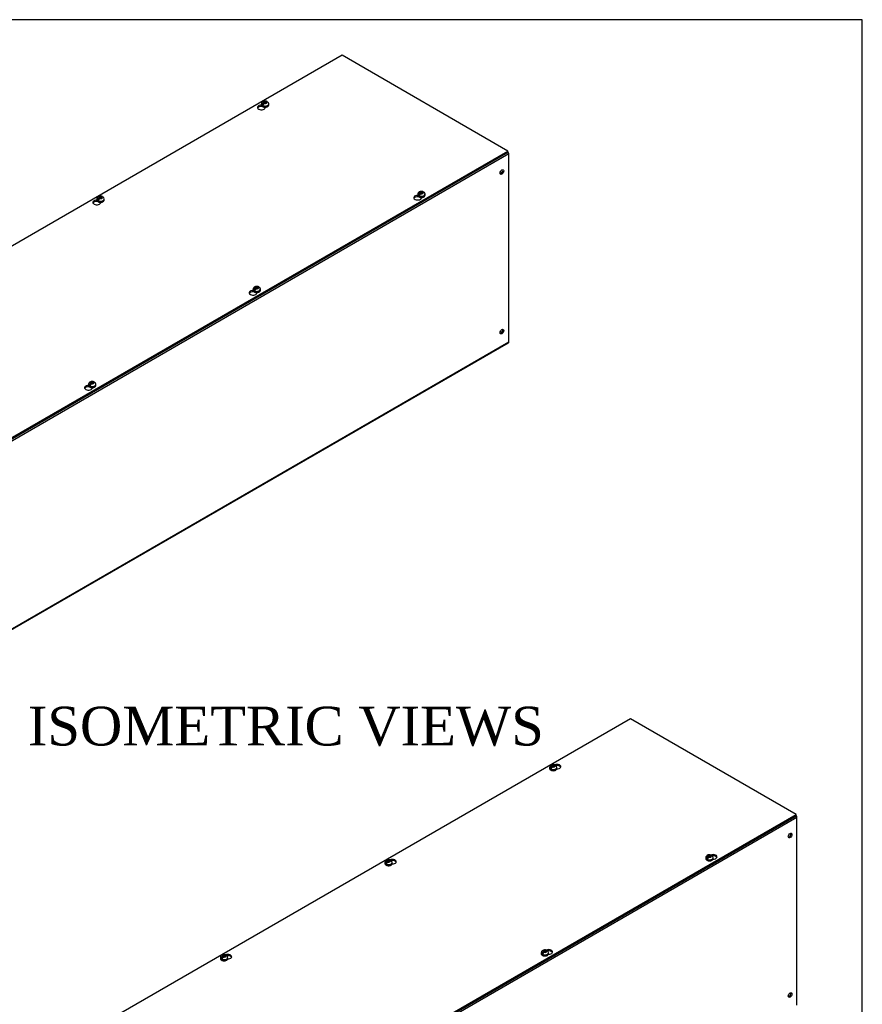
# Model space of a CAD drawing. Header units: inches. Extents: x 1 to 299, y -2 to 199.
# Tile 6 of 6: x 256 to 299, y 148 to 199. Entities that reach past the tile are written whole.
import ezdxf
from ezdxf.enums import TextEntityAlignment as Align

# ---------------------------------------------------------------- set-up
doc = ezdxf.new("R2010")
doc.units = ezdxf.units.IN
doc.header["$MEASUREMENT"] = 0
for name, color, linetype in [('COM56312-3', 7, 'Continuous'), ('COM56318-3', 7, 'Continuous'), ('Default', 7, 'Continuous'), ('SCS19515', 7, 'Continuous')]:
    doc.layers.add(name, color=color, linetype=linetype)
doc.styles.add('SEACAD_Times_New_Roman', font='times.ttf')

# ---------------------------------------------------------------- blocks, each defined once
blk = doc.blocks.new('SE5')
at = {"layer": 'COM56312-3', "color": 7, "linetype": 'Continuous'}
for p, q in [((281.187, 192.008), (238.76, 167.513)), ((281.187, 182.327), (281.187, 192.008)), ((238.738, 157.783), (281.164, 182.278)), ((238.76, 157.832), (281.187, 182.327))]:
    blk.add_line(p, q, dxfattribs=at)
for centre, major_axis, start_param, end_param in [((281.11, 192.052), (0.054, -0.0935), 0.785398, 1.92132), ((280.782, 191.105), (0.066, 0.115), 3.534412, 5.890366), ((280.782, 182.881), (0.066, 0.115), 3.534412, 5.890366), ((281.11, 182.371), (-0.054, 0.0935), 3.141593, 3.926991)]:
    blk.add_ellipse(centre, major_axis=major_axis, ratio=0.57735, start_param=start_param, end_param=end_param, dxfattribs=at)
for centre in [(280.833, 191.075), (280.833, 182.851)]:
    blk.add_ellipse(centre, major_axis=(0.066, 0.115), ratio=0.57735, dxfattribs=at)
at = {"layer": 'COM56318-3', "color": 7, "linetype": 'Continuous'}
for p, q in [((272.6, 197.092), (230.217, 172.622)), ((281.143, 192.159), (272.6, 197.092)), ((268.455, 194.456), (268.455, 194.483)), ((268.455, 194.456), (268.47, 194.465)), ((268.631, 194.389), (268.631, 194.418)), ((238.76, 167.69), (281.143, 192.159)), ((238.76, 167.626), (281.143, 192.096)), ((281.143, 192.096), (281.143, 192.159)), ((276.511, 189.805), (276.511, 189.831)), ((276.511, 189.805), (276.527, 189.814)), ((259.969, 189.557), (259.969, 189.584)), ((259.969, 189.557), (259.985, 189.566)), ((260.146, 189.49), (260.146, 189.519)), ((276.688, 189.738), (276.688, 189.766)), ((268.026, 184.906), (268.026, 184.932)), ((268.026, 184.906), (268.041, 184.915)), ((268.203, 184.839), (268.203, 184.867)), ((259.541, 180.007), (259.541, 180.033)), ((259.541, 180.007), (259.556, 180.016)), ((259.718, 179.94), (259.718, 179.968))]:
    blk.add_line(p, q, dxfattribs=at)
for centre, major_axis, start_param, end_param in [((268.43, 194.404), (0.203, 0), 1.537047, 6.405229), ((268.43, 194.34), (-0.203, 0), 4.590345, 6.008059), ((276.487, 189.752), (0.203, 0), 1.537047, 6.405229), ((276.487, 189.688), (-0.203, 0), 4.590345, 6.008059), ((259.945, 189.505), (0.203, 0), 1.537047, 6.405229), ((259.945, 189.441), (-0.203, 0), 4.590345, 6.008059), ((268.001, 184.853), (0.203, 0), 1.537047, 6.405229), ((268.001, 184.789), (-0.203, 0), 4.590345, 6.008059), ((259.516, 179.954), (0.203, 0), 1.537047, 6.405229), ((259.516, 179.89), (-0.203, 0), 4.590345, 6.008059)]:
    blk.add_ellipse(centre, major_axis=major_axis, ratio=0.57735, start_param=start_param, end_param=end_param, dxfattribs=at)
at = {"layer": 'SCS19515', "color": 7, "linetype": 'Continuous'}
for p, q in [((268.435, 194.584), (268.435, 194.535)), ((268.542, 194.575), (268.471, 194.534)), ((268.566, 194.65), (268.535, 194.632)), ((268.566, 194.69), (268.636, 194.69)), ((268.566, 194.65), (268.566, 194.69)), ((268.566, 194.65), (268.566, 194.599)), ((268.566, 194.629), (268.636, 194.629)), ((268.578, 194.607), (268.609, 194.625)), ((268.678, 194.625), (268.609, 194.625)), ((268.667, 194.708), (268.636, 194.69)), ((268.636, 194.629), (268.636, 194.69)), ((268.678, 194.653), (268.636, 194.629)), ((268.678, 194.665), (268.709, 194.683)), ((268.678, 194.665), (268.678, 194.625)), ((268.81, 194.535), (268.81, 194.584)), ((260.181, 189.809), (260.15, 189.791)), ((276.491, 189.932), (276.491, 189.883)), ((276.599, 189.923), (276.528, 189.882)), ((276.623, 189.998), (276.592, 189.98)), ((276.623, 190.038), (276.693, 190.038)), ((276.623, 189.998), (276.623, 190.038)), ((276.623, 189.998), (276.623, 189.947)), ((276.623, 189.977), (276.693, 189.977)), ((276.635, 189.956), (276.665, 189.974)), ((276.735, 189.974), (276.665, 189.974)), ((276.723, 190.056), (276.693, 190.038)), ((276.693, 189.977), (276.693, 190.038)), ((276.735, 190.002), (276.693, 189.977)), ((276.735, 190.014), (276.766, 190.032)), ((276.735, 190.014), (276.735, 189.974)), ((276.866, 189.883), (276.866, 189.932)), ((259.949, 189.685), (259.949, 189.636)), ((260.057, 189.676), (259.986, 189.635)), ((260.081, 189.751), (260.05, 189.733)), ((260.081, 189.791), (260.15, 189.791)), ((260.081, 189.751), (260.081, 189.791)), ((260.081, 189.751), (260.081, 189.7)), ((260.081, 189.73), (260.15, 189.73)), ((260.093, 189.708), (260.123, 189.726)), ((260.193, 189.726), (260.123, 189.726)), ((260.15, 189.73), (260.15, 189.791)), ((260.193, 189.754), (260.15, 189.73)), ((260.193, 189.766), (260.224, 189.784)), ((260.193, 189.766), (260.193, 189.726)), ((260.324, 189.636), (260.324, 189.685)), ((268.006, 185.034), (268.006, 184.985)), ((268.114, 185.024), (268.042, 184.983)), ((268.138, 185.099), (268.107, 185.081)), ((268.138, 185.139), (268.207, 185.139)), ((268.138, 185.099), (268.138, 185.139)), ((268.138, 185.099), (268.138, 185.048)), ((268.138, 185.078), (268.207, 185.078)), ((268.149, 185.057), (268.18, 185.075)), ((268.25, 185.075), (268.18, 185.075)), ((268.238, 185.157), (268.207, 185.139)), ((268.207, 185.078), (268.207, 185.139)), ((268.25, 185.103), (268.207, 185.078)), ((268.25, 185.115), (268.28, 185.133)), ((268.25, 185.115), (268.25, 185.075)), ((268.381, 184.985), (268.381, 185.034)), ((259.652, 180.2), (259.622, 180.182)), ((259.652, 180.24), (259.722, 180.24)), ((259.652, 180.2), (259.652, 180.24)), ((259.652, 180.2), (259.652, 180.149)), ((259.652, 180.179), (259.722, 180.179)), ((259.664, 180.158), (259.695, 180.176)), ((259.764, 180.176), (259.695, 180.176)), ((259.753, 180.258), (259.722, 180.24)), ((259.722, 180.179), (259.722, 180.24)), ((259.764, 180.204), (259.722, 180.179)), ((259.764, 180.216), (259.795, 180.234)), ((259.764, 180.216), (259.764, 180.176)), ((259.521, 180.135), (259.521, 180.086)), ((259.629, 180.125), (259.557, 180.084)), ((259.896, 180.086), (259.896, 180.135))]:
    blk.add_line(p, q, dxfattribs=at)
for centre, radius, start, end in [((268.613, 194.511), 0.144, 122.6431, 170.9725), ((268.655, 194.486), 0.144, 122.6435, 170.9722), ((268.682, 194.584), 0.127, 0.361, 52.3843), ((276.67, 189.859), 0.144, 122.6431, 170.9725), ((276.712, 189.835), 0.144, 122.6435, 170.9722), ((276.739, 189.932), 0.127, 0.361, 52.3843), ((260.128, 189.612), 0.144, 122.6431, 170.9725), ((260.17, 189.588), 0.144, 122.6435, 170.9722), ((260.197, 189.685), 0.127, 0.361, 52.3843), ((268.184, 184.96), 0.144, 122.6431, 170.9725), ((268.227, 184.936), 0.144, 122.6435, 170.9722), ((268.253, 185.033), 0.127, 0.361, 52.3843), ((259.699, 180.061), 0.144, 122.6431, 170.9725), ((259.741, 180.037), 0.144, 122.6435, 170.9722), ((259.768, 180.134), 0.127, 0.361, 52.3843)]:
    blk.add_arc(centre, radius, start, end, dxfattribs=at)
for centre, major_axis, start_param, end_param in [((268.622, 194.584), (0.187, 0), 3.141079, 6.283185), ((268.622, 194.535), (-0.187, 0), 0, 3.141593), ((268.622, 194.596), (-0.186, 0), 0.623612, 0.947184), ((268.622, 194.658), (0.0975, 0), 1.098165, 3.614224), ((268.622, 194.658), (-0.0975, 0), 1.098165, 3.614224), ((268.622, 194.584), (0.187, 0), 0, 0.002282), ((260.137, 189.759), (0.0975, 0), 1.098165, 3.614224), ((276.679, 189.932), (0.187, 0), 3.141079, 6.283185), ((276.679, 189.883), (-0.187, 0), 0, 3.141593), ((276.679, 189.945), (-0.186, 0), 0.623612, 0.947184), ((276.679, 190.006), (0.0975, 0), 1.098165, 3.614224), ((276.679, 190.006), (-0.0975, 0), 1.098165, 3.614224), ((276.679, 189.932), (0.187, 0), 0, 0.002282), ((260.137, 189.685), (0.187, 0), 3.141079, 6.283185), ((260.137, 189.636), (-0.188, 0), 0, 3.141593), ((260.137, 189.697), (-0.186, 0), 0.623612, 0.947184), ((260.137, 189.759), (-0.0975, 0), 1.098165, 3.614224), ((260.137, 189.685), (0.187, 0), 0, 0.002282), ((268.194, 185.034), (0.188, 0), 3.141079, 6.283185), ((268.194, 184.985), (-0.188, 0), 0, 3.141593), ((268.194, 185.046), (-0.186, 0), 0.623612, 0.947184), ((268.194, 185.107), (0.0975, 0), 1.098165, 3.614224), ((268.194, 185.107), (-0.0975, 0), 1.098165, 3.614224), ((268.194, 185.034), (0.188, 0), 0, 0.002282), ((259.708, 180.208), (0.0975, 0), 1.098165, 3.614224), ((259.708, 180.208), (-0.0975, 0), 1.098165, 3.614224), ((259.708, 180.135), (0.188, 0), 3.141079, 6.283185), ((259.708, 180.086), (-0.187, 0), 0, 3.141593), ((259.708, 180.147), (-0.186, 0), 0.623612, 0.947184), ((259.708, 180.135), (0.188, 0), 0, 0.002282)]:
    blk.add_ellipse(centre, major_axis=major_axis, ratio=0.57735, start_param=start_param, end_param=end_param, dxfattribs=at)
for points, knots in [([(268.436, 194.537), (268.436, 194.532), (268.434, 194.517), (268.445, 194.491), (268.467, 194.465), (268.499, 194.443), (268.539, 194.427), (268.585, 194.417), (268.634, 194.415), (268.682, 194.421), (268.727, 194.434), (268.765, 194.455), (268.792, 194.48), (268.808, 194.509), (268.808, 194.527), (268.808, 194.536)], [0, 0, 0, 0, 0.036751, 0.112582, 0.188872, 0.269492, 0.353379, 0.437734, 0.52187, 0.606105, 0.690825, 0.776546, 0.863531, 0.938205, 1, 1, 1, 1]), ([(268.708, 194.714), (268.703, 194.716), (268.685, 194.724), (268.647, 194.73), (268.599, 194.731), (268.549, 194.722), (268.507, 194.703), (268.473, 194.677), (268.449, 194.646), (268.436, 194.613), (268.436, 194.594), (268.436, 194.584)], [0, 0, 0, 0, 0.045765, 0.175521, 0.307527, 0.442956, 0.585032, 0.704905, 0.817036, 0.925894, 1, 1, 1, 1]), ([(268.731, 194.684), (268.73, 194.688), (268.729, 194.691), (268.727, 194.698), (268.725, 194.701), (268.721, 194.706), (268.719, 194.709), (268.714, 194.712), (268.711, 194.714), (268.706, 194.716), (268.702, 194.717), (268.696, 194.717), (268.692, 194.717), (268.685, 194.716), (268.682, 194.715), (268.674, 194.712), (268.67, 194.71), (268.667, 194.708)], [0, 0, 0, 0, 0.125, 0.125, 0.25, 0.25, 0.375, 0.375, 0.5, 0.5, 0.625, 0.625, 0.75, 0.75, 0.875, 0.875, 1, 1, 1, 1]), ([(268.709, 194.683), (268.713, 194.685), (268.717, 194.687), (268.724, 194.69), (268.728, 194.691), (268.735, 194.692), (268.738, 194.693), (268.745, 194.692), (268.748, 194.691), (268.754, 194.689), (268.757, 194.688), (268.759, 194.686), (268.76, 194.685), (268.76, 194.685)], [0, 0, 0, 0, 0.125, 0.125, 0.25, 0.25, 0.375, 0.375, 0.5, 0.5, 0.625, 0.625, 0.6402307, 0.6402307, 0.6402307, 0.6402307]), ([(260.223, 189.815), (260.218, 189.817), (260.2, 189.825), (260.162, 189.831), (260.113, 189.832), (260.064, 189.823), (260.021, 189.804), (259.987, 189.778), (259.964, 189.747), (259.951, 189.714), (259.951, 189.695), (259.951, 189.685)], [0, 0, 0, 0, 0.045765, 0.175521, 0.307527, 0.442956, 0.585032, 0.704905, 0.817036, 0.925894, 1, 1, 1, 1]), ([(260.246, 189.785), (260.245, 189.789), (260.244, 189.792), (260.241, 189.799), (260.24, 189.802), (260.236, 189.807), (260.234, 189.81), (260.229, 189.813), (260.226, 189.815), (260.22, 189.817), (260.217, 189.818), (260.211, 189.818), (260.207, 189.818), (260.2, 189.817), (260.196, 189.816), (260.189, 189.813), (260.185, 189.811), (260.181, 189.809)], [0, 0, 0, 0, 0.125, 0.125, 0.25, 0.25, 0.375, 0.375, 0.5, 0.5, 0.625, 0.625, 0.75, 0.75, 0.875, 0.875, 1, 1, 1, 1]), ([(260.224, 189.784), (260.227, 189.786), (260.231, 189.788), (260.239, 189.791), (260.242, 189.792), (260.25, 189.793), (260.253, 189.794), (260.26, 189.793), (260.263, 189.793), (260.269, 189.79), (260.271, 189.789), (260.274, 189.787), (260.274, 189.787), (260.275, 189.786)], [0, 0, 0, 0, 0.125, 0.125, 0.25, 0.25, 0.375, 0.375, 0.5, 0.5, 0.625, 0.625, 0.6402307, 0.6402307, 0.6402307, 0.6402307]), ([(276.493, 189.886), (276.493, 189.88), (276.491, 189.865), (276.502, 189.84), (276.524, 189.814), (276.555, 189.792), (276.596, 189.775), (276.642, 189.766), (276.691, 189.764), (276.739, 189.769), (276.783, 189.783), (276.821, 189.803), (276.848, 189.829), (276.864, 189.857), (276.865, 189.875), (276.865, 189.884)], [0, 0, 0, 0, 0.036751, 0.112582, 0.188872, 0.269492, 0.353379, 0.437734, 0.52187, 0.606105, 0.690825, 0.776546, 0.863531, 0.938205, 1, 1, 1, 1]), ([(276.765, 190.062), (276.76, 190.065), (276.742, 190.072), (276.704, 190.079), (276.655, 190.079), (276.606, 190.07), (276.563, 190.052), (276.529, 190.025), (276.506, 189.994), (276.493, 189.962), (276.493, 189.942), (276.493, 189.933)], [0, 0, 0, 0, 0.045765, 0.175521, 0.307527, 0.442956, 0.585032, 0.704905, 0.817036, 0.925894, 1, 1, 1, 1]), ([(276.788, 190.032), (276.787, 190.036), (276.786, 190.04), (276.783, 190.046), (276.782, 190.049), (276.778, 190.055), (276.776, 190.057), (276.771, 190.061), (276.768, 190.062), (276.762, 190.064), (276.759, 190.065), (276.753, 190.065), (276.749, 190.065), (276.742, 190.064), (276.738, 190.063), (276.731, 190.06), (276.727, 190.058), (276.723, 190.056)], [0, 0, 0, 0, 0.125, 0.125, 0.25, 0.25, 0.375, 0.375, 0.5, 0.5, 0.625, 0.625, 0.75, 0.75, 0.875, 0.875, 1, 1, 1, 1]), ([(276.766, 190.032), (276.77, 190.034), (276.773, 190.036), (276.781, 190.038), (276.784, 190.04), (276.792, 190.041), (276.795, 190.041), (276.802, 190.041), (276.805, 190.04), (276.811, 190.038), (276.813, 190.036), (276.816, 190.034), (276.816, 190.034), (276.817, 190.034)], [0, 0, 0, 0, 0.125, 0.125, 0.25, 0.25, 0.375, 0.375, 0.5, 0.5, 0.625, 0.625, 0.6402307, 0.6402307, 0.6402307, 0.6402307]), ([(259.951, 189.638), (259.951, 189.633), (259.949, 189.618), (259.96, 189.592), (259.982, 189.566), (260.013, 189.544), (260.054, 189.528), (260.1, 189.518), (260.149, 189.516), (260.197, 189.522), (260.241, 189.535), (260.279, 189.556), (260.306, 189.581), (260.322, 189.61), (260.323, 189.628), (260.323, 189.637)], [0, 0, 0, 0, 0.036751, 0.112582, 0.188872, 0.269492, 0.353379, 0.437734, 0.52187, 0.606105, 0.690825, 0.776546, 0.863531, 0.938205, 1, 1, 1, 1]), ([(268.28, 185.163), (268.274, 185.166), (268.257, 185.174), (268.219, 185.18), (268.17, 185.18), (268.121, 185.171), (268.078, 185.153), (268.044, 185.126), (268.021, 185.095), (268.008, 185.063), (268.007, 185.043), (268.007, 185.034)], [0, 0, 0, 0, 0.045765, 0.175521, 0.307527, 0.442956, 0.585032, 0.704905, 0.817036, 0.925894, 1, 1, 1, 1]), ([(268.008, 184.987), (268.007, 184.981), (268.006, 184.966), (268.017, 184.941), (268.038, 184.915), (268.07, 184.893), (268.11, 184.876), (268.157, 184.867), (268.206, 184.865), (268.254, 184.87), (268.298, 184.884), (268.336, 184.904), (268.363, 184.93), (268.379, 184.958), (268.38, 184.976), (268.38, 184.985)], [0, 0, 0, 0, 0.036751, 0.112582, 0.188872, 0.269492, 0.353379, 0.437734, 0.52187, 0.606105, 0.690825, 0.776546, 0.863531, 0.938205, 1, 1, 1, 1]), ([(268.302, 185.133), (268.302, 185.137), (268.301, 185.141), (268.298, 185.147), (268.297, 185.15), (268.293, 185.156), (268.291, 185.158), (268.286, 185.162), (268.283, 185.163), (268.277, 185.165), (268.274, 185.166), (268.267, 185.166), (268.264, 185.166), (268.257, 185.165), (268.253, 185.164), (268.246, 185.161), (268.242, 185.159), (268.238, 185.157)], [0, 0, 0, 0, 0.125, 0.125, 0.25, 0.25, 0.375, 0.375, 0.5, 0.5, 0.625, 0.625, 0.75, 0.75, 0.875, 0.875, 1, 1, 1, 1]), ([(268.28, 185.133), (268.284, 185.135), (268.288, 185.137), (268.296, 185.14), (268.299, 185.141), (268.306, 185.142), (268.31, 185.142), (268.316, 185.142), (268.32, 185.141), (268.325, 185.139), (268.328, 185.137), (268.331, 185.135), (268.331, 185.135), (268.331, 185.135)], [0, 0, 0, 0, 0.125, 0.125, 0.25, 0.25, 0.375, 0.375, 0.5, 0.5, 0.625, 0.625, 0.6402307, 0.6402307, 0.6402307, 0.6402307]), ([(259.795, 180.264), (259.789, 180.267), (259.772, 180.275), (259.733, 180.281), (259.685, 180.281), (259.636, 180.272), (259.593, 180.254), (259.559, 180.227), (259.535, 180.196), (259.522, 180.164), (259.522, 180.144), (259.522, 180.135)], [0, 0, 0, 0, 0.045765, 0.175521, 0.307527, 0.442956, 0.585032, 0.704905, 0.817036, 0.925894, 1, 1, 1, 1]), ([(259.817, 180.234), (259.817, 180.238), (259.816, 180.242), (259.813, 180.248), (259.811, 180.251), (259.808, 180.257), (259.805, 180.259), (259.8, 180.263), (259.798, 180.264), (259.792, 180.266), (259.789, 180.267), (259.782, 180.268), (259.779, 180.267), (259.771, 180.266), (259.768, 180.265), (259.76, 180.262), (259.757, 180.26), (259.753, 180.258)], [0, 0, 0, 0, 0.125, 0.125, 0.25, 0.25, 0.375, 0.375, 0.5, 0.5, 0.625, 0.625, 0.75, 0.75, 0.875, 0.875, 1, 1, 1, 1]), ([(259.795, 180.234), (259.799, 180.236), (259.803, 180.238), (259.81, 180.241), (259.814, 180.242), (259.821, 180.243), (259.824, 180.243), (259.831, 180.243), (259.834, 180.242), (259.84, 180.24), (259.843, 180.238), (259.846, 180.236), (259.846, 180.236), (259.846, 180.236)], [0, 0, 0, 0, 0.125, 0.125, 0.25, 0.25, 0.375, 0.375, 0.5, 0.5, 0.625, 0.625, 0.6402307, 0.6402307, 0.6402307, 0.6402307]), ([(259.523, 180.088), (259.522, 180.082), (259.521, 180.067), (259.532, 180.042), (259.553, 180.016), (259.585, 179.994), (259.625, 179.977), (259.671, 179.968), (259.72, 179.966), (259.768, 179.971), (259.813, 179.985), (259.851, 180.005), (259.878, 180.031), (259.894, 180.059), (259.895, 180.077), (259.895, 180.086)], [0, 0, 0, 0, 0.036751, 0.112582, 0.188872, 0.269492, 0.353379, 0.437734, 0.52187, 0.606105, 0.690825, 0.776546, 0.863531, 0.938205, 1, 1, 1, 1])]:
    blk.add_open_spline(points, degree=3, knots=knots, dxfattribs=at)
blk = doc.blocks.new('SE7')
at = {"layer": 'COM56312-3', "color": 7, "linetype": 'Continuous'}
for p, q in [((296.039, 157.813), (253.613, 133.318)), ((296.039, 148.133), (296.039, 157.813))]:
    blk.add_line(p, q, dxfattribs=at)
for centre, major_axis, start_param, end_param in [((295.963, 157.857), (0.054, -0.0935), 0.785398, 1.92132), ((295.634, 156.91), (-0.066, -0.115), 0.392819, 2.748773), ((295.634, 148.686), (-0.066, -0.115), 0.392819, 2.748773)]:
    blk.add_ellipse(centre, major_axis=major_axis, ratio=0.57735, start_param=start_param, end_param=end_param, dxfattribs=at)
for centre, major_axis in [((295.685, 156.881), (-0.066, -0.115)), ((295.685, 148.657), (-0.067, -0.115))]:
    blk.add_ellipse(centre, major_axis=major_axis, ratio=0.57735, dxfattribs=at)
at = {"layer": 'COM56318-3', "color": 7, "linetype": 'Continuous'}
for p, q in [((287.452, 162.897), (245.07, 138.428)), ((295.995, 157.965), (287.452, 162.897)), ((253.613, 133.496), (295.995, 157.965)), ((253.613, 133.432), (295.995, 157.901)), ((295.995, 157.901), (295.995, 157.965))]:
    blk.add_line(p, q, dxfattribs=at)
for centre, major_axis, start_param, end_param in [((283.667, 160.431), (-0.203, 0), 1.52323, 5.289648), ((283.667, 160.368), (0.203, 0), 0.275127, 1.795245), ((291.723, 155.78), (-0.203, 0), 1.52323, 5.349832), ((291.723, 155.716), (0.203, 0), 0.275127, 1.795245), ((275.181, 155.532), (-0.203, 0), 1.52323, 5.349832), ((275.181, 155.469), (0.203, 0), 0.275127, 1.795245), ((266.696, 150.633), (-0.203, 0), 1.52323, 5.349832), ((283.238, 150.881), (-0.203, 0), 1.52323, 5.289648), ((283.238, 150.817), (0.203, 0), 0.275127, 1.795245), ((266.696, 150.57), (0.203, 0), 0.275127, 1.795245)]:
    blk.add_ellipse(centre, major_axis=major_axis, ratio=0.57735, start_param=start_param, end_param=end_param, dxfattribs=at)
at = {"layer": 'SCS19515', "color": 7, "linetype": 'Continuous'}
for p, q in [((283.287, 160.39), (283.287, 160.341)), ((283.395, 160.38), (283.323, 160.339)), ((283.418, 160.455), (283.388, 160.438)), ((283.418, 160.495), (283.488, 160.495)), ((283.418, 160.455), (283.418, 160.495)), ((283.418, 160.455), (283.418, 160.404)), ((283.418, 160.434), (283.488, 160.434)), ((283.43, 160.413), (283.461, 160.431)), ((283.53, 160.431), (283.461, 160.431)), ((283.519, 160.513), (283.488, 160.495)), ((283.488, 160.434), (283.488, 160.495)), ((283.53, 160.459), (283.488, 160.434)), ((283.53, 160.471), (283.561, 160.489)), ((283.53, 160.471), (283.53, 160.431)), ((283.662, 160.341), (283.662, 160.39)), ((291.475, 155.804), (291.444, 155.786)), ((291.475, 155.844), (291.545, 155.844)), ((291.475, 155.804), (291.475, 155.844)), ((291.475, 155.804), (291.475, 155.753)), ((291.576, 155.862), (291.545, 155.844)), ((291.545, 155.783), (291.545, 155.844)), ((291.587, 155.807), (291.545, 155.783)), ((291.587, 155.819), (291.618, 155.837)), ((291.587, 155.819), (291.587, 155.779)), ((274.802, 155.491), (274.802, 155.442)), ((274.909, 155.481), (274.838, 155.44)), ((274.933, 155.556), (274.902, 155.539)), ((274.933, 155.597), (275.003, 155.597)), ((274.933, 155.556), (274.933, 155.597)), ((274.933, 155.556), (274.933, 155.505)), ((274.933, 155.535), (275.003, 155.535)), ((274.945, 155.514), (274.976, 155.532)), ((275.045, 155.532), (274.976, 155.532)), ((275.033, 155.614), (275.003, 155.597)), ((275.003, 155.535), (275.003, 155.597)), ((275.045, 155.56), (275.003, 155.535)), ((275.045, 155.572), (275.076, 155.59)), ((275.045, 155.572), (275.045, 155.532)), ((275.177, 155.442), (275.177, 155.491)), ((291.344, 155.738), (291.344, 155.689)), ((291.451, 155.729), (291.38, 155.688)), ((291.475, 155.783), (291.545, 155.783)), ((291.487, 155.761), (291.518, 155.779)), ((291.587, 155.779), (291.518, 155.779)), ((291.719, 155.689), (291.719, 155.738)), ((282.858, 150.839), (282.858, 150.79)), ((282.966, 150.83), (282.895, 150.789)), ((282.99, 150.905), (282.959, 150.887)), ((282.99, 150.945), (283.059, 150.945)), ((282.99, 150.905), (282.99, 150.945)), ((282.99, 150.905), (282.99, 150.854)), ((282.99, 150.884), (283.059, 150.884)), ((283.001, 150.862), (283.032, 150.88)), ((283.102, 150.88), (283.032, 150.88)), ((283.09, 150.963), (283.059, 150.945)), ((283.059, 150.884), (283.059, 150.945)), ((283.102, 150.908), (283.059, 150.884)), ((283.102, 150.92), (283.133, 150.938)), ((283.102, 150.92), (283.102, 150.88)), ((283.233, 150.79), (283.233, 150.839)), ((266.316, 150.592), (266.316, 150.543)), ((266.424, 150.582), (266.353, 150.541)), ((266.448, 150.657), (266.417, 150.64)), ((266.448, 150.698), (266.517, 150.698)), ((266.448, 150.657), (266.448, 150.698)), ((266.448, 150.657), (266.448, 150.606)), ((266.448, 150.636), (266.517, 150.636)), ((266.459, 150.615), (266.49, 150.633)), ((266.56, 150.633), (266.49, 150.633)), ((266.548, 150.715), (266.517, 150.698)), ((266.517, 150.636), (266.517, 150.698)), ((266.56, 150.661), (266.517, 150.636)), ((266.56, 150.673), (266.591, 150.691)), ((266.56, 150.673), (266.56, 150.633)), ((266.691, 150.543), (266.691, 150.592))]:
    blk.add_line(p, q, dxfattribs=at)
for centre, radius, start, end in [((283.424, 160.387), 0.136, 117.5739, 178.9126), ((283.465, 160.317), 0.144, 122.6431, 170.9725), ((283.474, 160.299), 0.238, 68.5038, 118.438), ((283.507, 160.292), 0.144, 122.6435, 170.9722), ((283.538, 160.392), 0.122, 358.6147, 53.0679), ((291.48, 155.735), 0.136, 117.5739, 178.9126), ((291.53, 155.647), 0.238, 68.5038, 118.438), ((291.595, 155.741), 0.122, 358.6147, 53.0679), ((274.938, 155.488), 0.136, 117.5739, 178.9126), ((274.98, 155.418), 0.144, 122.6431, 170.9725), ((274.988, 155.4), 0.238, 68.5038, 118.438), ((275.022, 155.393), 0.144, 122.6435, 170.9722), ((275.053, 155.493), 0.122, 358.6147, 53.0679), ((291.522, 155.665), 0.144, 122.6431, 170.9725), ((291.564, 155.641), 0.144, 122.6435, 170.9722), ((266.503, 150.501), 0.238, 68.5038, 118.438), ((282.995, 150.836), 0.136, 117.5739, 178.9126), ((283.037, 150.766), 0.144, 122.6431, 170.9725), ((283.045, 150.748), 0.238, 68.5038, 118.438), ((283.079, 150.742), 0.144, 122.6435, 170.9722), ((283.11, 150.842), 0.122, 358.6147, 53.0679), ((266.453, 150.589), 0.136, 117.5739, 178.9126), ((266.494, 150.519), 0.144, 122.6431, 170.9725), ((266.537, 150.494), 0.144, 122.6435, 170.9722), ((266.568, 150.594), 0.122, 358.6147, 53.0679)]:
    blk.add_arc(centre, radius, start, end, dxfattribs=at)
for centre, major_axis, start_param, end_param in [((283.474, 160.39), (-0.187, 0), 0.002282, 3.141079), ((283.474, 160.463), (0.0975, 0), 1.098165, 3.614224), ((283.474, 160.463), (-0.0975, 0), 1.098165, 3.614224), ((283.474, 160.341), (0.187, 0), 3.141593, 6.283185), ((283.474, 160.402), (-0.186, 0), 0.623612, 0.947184), ((291.531, 155.812), (0.0975, 0), 1.098165, 3.614224), ((291.531, 155.812), (-0.0975, 0), 1.098165, 3.614224), ((274.989, 155.491), (-0.188, 0), 0.002282, 3.141079), ((274.989, 155.442), (0.188, 0), 3.141593, 6.283185), ((274.989, 155.503), (-0.186, 0), 0.623612, 0.947184), ((274.989, 155.564), (0.0975, 0), 1.098165, 3.614224), ((274.989, 155.564), (-0.0975, 0), 1.098165, 3.614224), ((291.531, 155.738), (-0.187, 0), 0.002282, 3.141079), ((291.531, 155.689), (0.187, 0), 3.141593, 6.283185), ((291.531, 155.75), (-0.186, 0), 0.623612, 0.947184), ((266.504, 150.665), (0.0975, 0), 1.098165, 3.614224), ((283.046, 150.839), (-0.188, 0), 0.002282, 3.141079), ((283.046, 150.79), (0.188, 0), 3.141593, 6.283185), ((283.046, 150.851), (-0.186, 0), 0.623612, 0.947184), ((283.046, 150.913), (0.0975, 0), 1.098165, 3.614224), ((283.046, 150.913), (-0.0975, 0), 1.098165, 3.614224), ((266.504, 150.592), (-0.188, 0), 0.002282, 3.141079), ((266.504, 150.543), (0.187, 0), 3.141593, 6.283185), ((266.504, 150.604), (-0.186, 0), 0.623612, 0.947184), ((266.504, 150.665), (-0.0975, 0), 1.098165, 3.614224)]:
    blk.add_ellipse(centre, major_axis=major_axis, ratio=0.57735, start_param=start_param, end_param=end_param, dxfattribs=at)
for points, knots in [([(283.583, 160.489), (283.583, 160.493), (283.582, 160.497), (283.579, 160.504), (283.577, 160.507), (283.574, 160.512), (283.571, 160.514), (283.566, 160.518), (283.564, 160.519), (283.558, 160.522), (283.555, 160.522), (283.548, 160.523), (283.545, 160.522), (283.537, 160.521), (283.534, 160.52), (283.526, 160.517), (283.523, 160.515), (283.519, 160.513)], [0, 0, 0, 0, 0.125, 0.125, 0.25, 0.25, 0.375, 0.375, 0.5, 0.5, 0.625, 0.625, 0.75, 0.75, 0.875, 0.875, 1, 1, 1, 1]), ([(283.561, 160.489), (283.565, 160.491), (283.569, 160.493), (283.576, 160.496), (283.58, 160.497), (283.587, 160.498), (283.59, 160.498), (283.597, 160.498), (283.6, 160.497), (283.606, 160.495), (283.609, 160.493), (283.612, 160.491), (283.612, 160.491), (283.612, 160.491)], [0, 0, 0, 0, 0.125, 0.125, 0.25, 0.25, 0.375, 0.375, 0.5, 0.5, 0.625, 0.625, 0.6405416, 0.6405416, 0.6405416, 0.6405416]), ([(283.288, 160.34), (283.288, 160.337), (283.286, 160.325), (283.296, 160.301), (283.315, 160.274), (283.346, 160.252), (283.385, 160.234), (283.43, 160.224), (283.479, 160.221), (283.527, 160.225), (283.57, 160.237), (283.591, 160.247), (283.602, 160.253)], [0, 0, 0, 0, 0.025112, 0.128246, 0.23115, 0.339557, 0.452913, 0.567342, 0.681464, 0.795633, 0.910383, 1, 1, 1, 1]), ([(283.602, 160.253), (283.609, 160.257), (283.626, 160.268), (283.647, 160.29), (283.661, 160.317), (283.66, 160.332), (283.66, 160.339)], [0, 0, 0, 0, 0.183141, 0.530925, 0.828588, 1, 1, 1, 1]), ([(291.64, 155.838), (291.639, 155.842), (291.638, 155.845), (291.636, 155.852), (291.634, 155.855), (291.63, 155.86), (291.628, 155.863), (291.623, 155.866), (291.62, 155.868), (291.615, 155.87), (291.611, 155.871), (291.605, 155.871), (291.601, 155.871), (291.594, 155.87), (291.591, 155.869), (291.583, 155.866), (291.579, 155.864), (291.576, 155.862)], [0, 0, 0, 0, 0.125, 0.125, 0.25, 0.25, 0.375, 0.375, 0.5, 0.5, 0.625, 0.625, 0.75, 0.75, 0.875, 0.875, 1, 1, 1, 1]), ([(291.618, 155.837), (291.622, 155.839), (291.626, 155.841), (291.633, 155.844), (291.637, 155.845), (291.644, 155.846), (291.647, 155.847), (291.654, 155.846), (291.657, 155.846), (291.663, 155.843), (291.666, 155.842), (291.668, 155.84), (291.669, 155.84), (291.669, 155.839)], [0, 0, 0, 0, 0.125, 0.125, 0.25, 0.25, 0.375, 0.375, 0.5, 0.5, 0.625, 0.625, 0.6405416, 0.6405416, 0.6405416, 0.6405416]), ([(274.803, 155.441), (274.802, 155.438), (274.801, 155.426), (274.81, 155.402), (274.83, 155.375), (274.86, 155.353), (274.899, 155.335), (274.945, 155.325), (274.994, 155.322), (275.042, 155.326), (275.085, 155.338), (275.106, 155.348), (275.117, 155.354)], [0, 0, 0, 0, 0.025112, 0.128246, 0.23115, 0.339557, 0.452913, 0.567342, 0.681464, 0.795633, 0.910383, 1, 1, 1, 1]), ([(275.098, 155.59), (275.097, 155.594), (275.096, 155.598), (275.094, 155.605), (275.092, 155.608), (275.088, 155.613), (275.086, 155.615), (275.081, 155.619), (275.078, 155.62), (275.073, 155.623), (275.069, 155.623), (275.063, 155.624), (275.059, 155.623), (275.052, 155.622), (275.048, 155.621), (275.041, 155.618), (275.037, 155.616), (275.033, 155.614)], [0, 0, 0, 0, 0.125, 0.125, 0.25, 0.25, 0.375, 0.375, 0.5, 0.5, 0.625, 0.625, 0.75, 0.75, 0.875, 0.875, 1, 1, 1, 1]), ([(275.076, 155.59), (275.08, 155.592), (275.084, 155.594), (275.091, 155.597), (275.095, 155.598), (275.102, 155.599), (275.105, 155.599), (275.112, 155.599), (275.115, 155.598), (275.121, 155.596), (275.124, 155.594), (275.126, 155.592), (275.127, 155.592), (275.127, 155.592)], [0, 0, 0, 0, 0.125, 0.125, 0.25, 0.25, 0.375, 0.375, 0.5, 0.5, 0.625, 0.625, 0.6405416, 0.6405416, 0.6405416, 0.6405416]), ([(275.117, 155.354), (275.123, 155.358), (275.14, 155.369), (275.162, 155.391), (275.175, 155.418), (275.175, 155.433), (275.175, 155.44)], [0, 0, 0, 0, 0.183141, 0.530925, 0.828588, 1, 1, 1, 1]), ([(291.345, 155.688), (291.344, 155.685), (291.343, 155.673), (291.352, 155.649), (291.372, 155.623), (291.402, 155.6), (291.442, 155.583), (291.487, 155.572), (291.536, 155.569), (291.584, 155.574), (291.627, 155.585), (291.648, 155.596), (291.659, 155.601)], [0, 0, 0, 0, 0.025112, 0.128246, 0.23115, 0.339557, 0.452913, 0.567342, 0.681464, 0.795633, 0.910383, 1, 1, 1, 1]), ([(291.659, 155.601), (291.665, 155.605), (291.682, 155.616), (291.704, 155.639), (291.717, 155.665), (291.717, 155.681), (291.717, 155.687)], [0, 0, 0, 0, 0.183141, 0.530925, 0.828588, 1, 1, 1, 1]), ([(266.613, 150.691), (266.612, 150.695), (266.611, 150.699), (266.608, 150.706), (266.607, 150.709), (266.603, 150.714), (266.601, 150.716), (266.596, 150.72), (266.593, 150.721), (266.587, 150.724), (266.584, 150.724), (266.577, 150.725), (266.574, 150.725), (266.567, 150.723), (266.563, 150.722), (266.556, 150.719), (266.552, 150.718), (266.548, 150.715)], [0, 0, 0, 0, 0.125, 0.125, 0.25, 0.25, 0.375, 0.375, 0.5, 0.5, 0.625, 0.625, 0.75, 0.75, 0.875, 0.875, 1, 1, 1, 1]), ([(282.86, 150.789), (282.859, 150.786), (282.858, 150.774), (282.867, 150.751), (282.887, 150.724), (282.917, 150.701), (282.956, 150.684), (283.002, 150.673), (283.051, 150.67), (283.099, 150.675), (283.141, 150.686), (283.163, 150.697), (283.173, 150.702)], [0, 0, 0, 0, 0.025112, 0.128246, 0.23115, 0.339557, 0.452913, 0.567342, 0.681464, 0.795633, 0.910383, 1, 1, 1, 1]), ([(283.155, 150.939), (283.154, 150.943), (283.153, 150.946), (283.15, 150.953), (283.149, 150.956), (283.145, 150.961), (283.143, 150.964), (283.138, 150.967), (283.135, 150.969), (283.129, 150.971), (283.126, 150.972), (283.12, 150.972), (283.116, 150.972), (283.109, 150.971), (283.105, 150.97), (283.098, 150.967), (283.094, 150.965), (283.09, 150.963)], [0, 0, 0, 0, 0.125, 0.125, 0.25, 0.25, 0.375, 0.375, 0.5, 0.5, 0.625, 0.625, 0.75, 0.75, 0.875, 0.875, 1, 1, 1, 1]), ([(283.133, 150.938), (283.136, 150.94), (283.14, 150.942), (283.148, 150.945), (283.151, 150.946), (283.158, 150.947), (283.162, 150.948), (283.169, 150.947), (283.172, 150.947), (283.178, 150.944), (283.18, 150.943), (283.183, 150.941), (283.183, 150.941), (283.184, 150.94)], [0, 0, 0, 0, 0.125, 0.125, 0.25, 0.25, 0.375, 0.375, 0.5, 0.5, 0.625, 0.625, 0.6405416, 0.6405416, 0.6405416, 0.6405416]), ([(283.173, 150.702), (283.18, 150.706), (283.197, 150.717), (283.219, 150.74), (283.232, 150.766), (283.232, 150.782), (283.232, 150.788)], [0, 0, 0, 0, 0.183141, 0.530925, 0.828588, 1, 1, 1, 1]), ([(266.318, 150.542), (266.317, 150.539), (266.316, 150.527), (266.325, 150.503), (266.345, 150.476), (266.375, 150.454), (266.414, 150.436), (266.46, 150.426), (266.509, 150.423), (266.557, 150.427), (266.599, 150.439), (266.62, 150.449), (266.631, 150.455)], [0, 0, 0, 0, 0.025112, 0.128246, 0.23115, 0.339557, 0.452913, 0.567342, 0.681464, 0.795633, 0.910383, 1, 1, 1, 1]), ([(266.591, 150.691), (266.594, 150.693), (266.598, 150.695), (266.606, 150.698), (266.609, 150.699), (266.616, 150.7), (266.62, 150.7), (266.627, 150.7), (266.63, 150.699), (266.636, 150.697), (266.638, 150.696), (266.641, 150.693), (266.641, 150.693), (266.642, 150.693)], [0, 0, 0, 0, 0.125, 0.125, 0.25, 0.25, 0.375, 0.375, 0.5, 0.5, 0.625, 0.625, 0.6405416, 0.6405416, 0.6405416, 0.6405416]), ([(266.631, 150.455), (266.638, 150.459), (266.655, 150.47), (266.677, 150.492), (266.69, 150.519), (266.69, 150.534), (266.69, 150.541)], [0, 0, 0, 0, 0.183141, 0.530925, 0.828588, 1, 1, 1, 1])]:
    blk.add_open_spline(points, degree=3, knots=knots, dxfattribs=at)
blk = doc.blocks.new('BORDER')
at = {"layer": 'Default', "color": 7, "linetype": 'Continuous'}
for p, q in [((0, 27.86), (-41.86, 27.86)), ((0, 0), (0, 27.86))]:
    blk.add_line(p, q, dxfattribs=at)

msp = doc.modelspace()

# ---------------------------------------------------------------- block references
at = {"layer": 'Default', "color": 7, "xscale": 7.12, "yscale": 7.12, "zscale": 7.12}
msp.add_blockref('BORDER', (299.411, 0.564), dxfattribs=at)
at = {"layer": 'Default'}
for name in ['SE5', 'SE7']:
    msp.add_blockref(name, (0, 0), dxfattribs=at)

# ---------------------------------------------------------------- texts
at = {"layer": 'Default', "color": 7, "linetype": 'Continuous', "style": 'SEACAD_Times_New_Roman'}
msp.add_text('ISOMETRIC VIEWS', height=2, dxfattribs=at).set_placement((256.391, 163.521), align=Align.TOP_LEFT)

doc.saveas('drawing.dxf')
